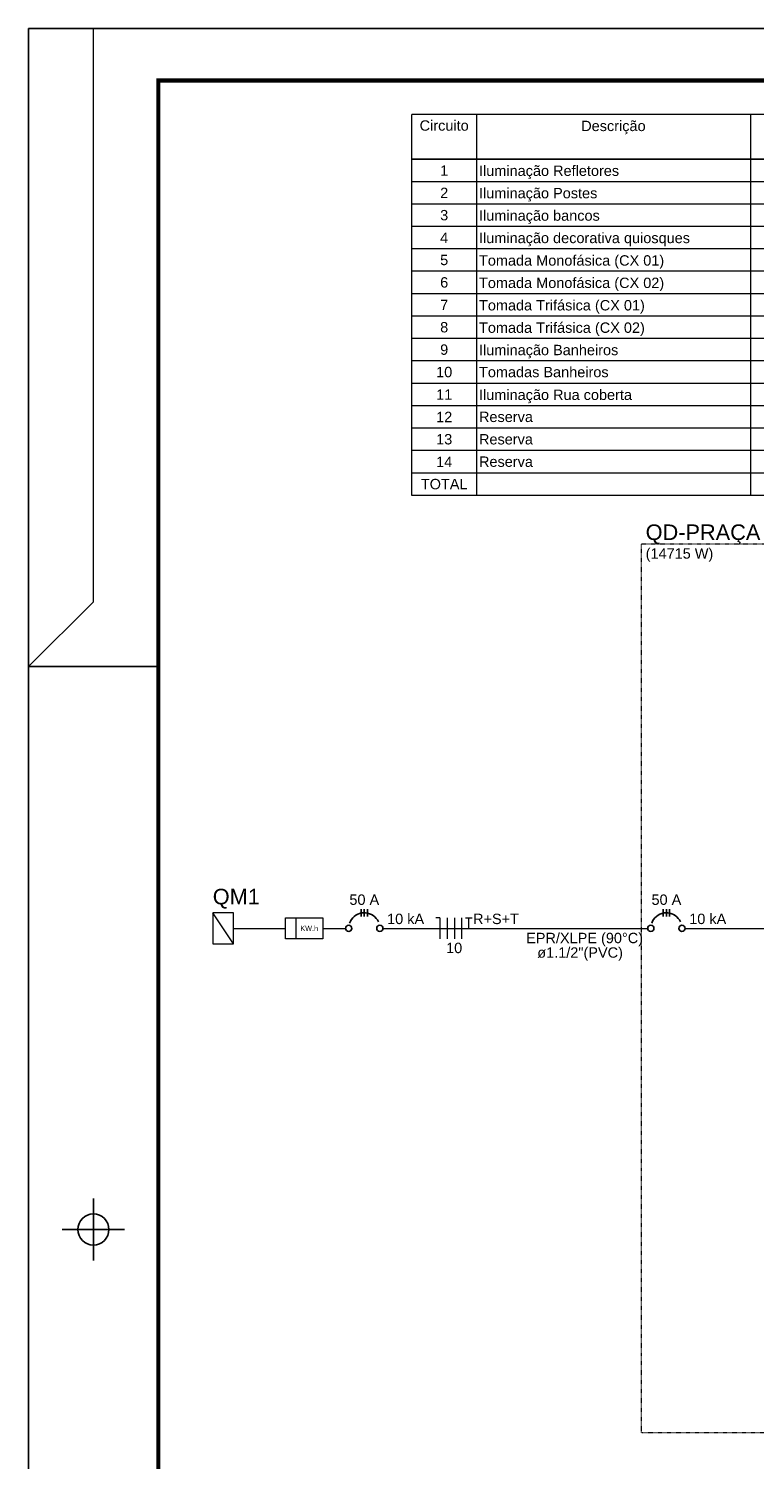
# Paper-space layout '009.DiagramasUnifilares.R00' of a CAD drawing. Header units: millimetres. Extents: x -8768 to 2147, y 15 to 4218.
# Tile 2 of 8: x 1147 to 1287, y 160 to 435. Entities that reach past the tile are written whole.
import ezdxf

# ---------------------------------------------------------------- set-up
doc = ezdxf.new("R2010")
doc.units = ezdxf.units.MM
doc.header["$LTSCALE"] = 0.5
doc.linetypes.add('JIS_02_1.2', pattern=[0.25, 0.125, -0.125])
for name, color, linetype, lineweight in [('DI-Disjuntor', 1, 'Continuous', 25), ('DI-Fios', 7, 'Continuous', 15), ('DI-Linhas do diagrama', 7, 'Continuous', 15), ('DI-Pontilhado', 7, 'JIS_02_1.2', 9), ('DI-Tabelas', 7, 'Continuous', 13), ('DI-Textos do diagrama', 7, 'Continuous', 9), ('DI-Títulos', 7, 'Continuous', 9)]:
    doc.layers.add(name, color=color, linetype=linetype, lineweight=lineweight)
doc.layers.add('EL_Pranchas', color=7, linetype='Continuous')
doc.layers.add('EXP_Pranchas', color=7, linetype='Continuous')
doc.styles.add('Calibri', font='arial.ttf')

# ---------------------------------------------------------------- blocks, each defined once
blk = doc.blocks.new('*U35')
at = {"layer": 'EXP_Pranchas'}
for p, q in [((-1000, 297), (-975, 297)), ((-987.5, 182.5), (-987.5, 194.5)), ((-993.5, 188.5), (-981.5, 188.5))]:
    blk.add_line(p, q, dxfattribs=at)
blk.add_lwpolyline([(0, 0), (-1000, 0), (-1000, 420), (0, 420)], close=True, dxfattribs=at)
at = {"layer": 'EXP_Pranchas', "lineweight": 13}
for points in [[(-987.5, 309.5), (-987.5, 420)], [(-1000, 297), (-987.5, 309.5)]]:
    blk.add_lwpolyline(points, dxfattribs=at)
at = {"layer": 'EXP_Pranchas', "const_width": 0.8}
blk.add_lwpolyline([(-975, 10), (-10, 10), (-10, 410), (-975, 410)], close=True, dxfattribs=at)
at = {"layer": 'EXP_Pranchas'}
blk.add_circle((-987.5, 188.5), 3, dxfattribs=at)

psp = doc.layouts.new('009.DiagramasUnifilares.R00')

# ---------------------------------------------------------------- linework, layer by layer
at = {"layer": 'DI-Disjuntor'}
for p, q in [((1210.95, 265.71), (1210.95, 264.31)), ((1211.55, 265.71), (1211.55, 264.31)), ((1212.15, 265.71), (1212.15, 264.31)), ((1269.21, 265.71), (1269.21, 264.31)), ((1269.81, 265.71), (1269.81, 264.31)), ((1270.41, 265.71), (1270.41, 264.31))]:
    psp.add_line(p, q, dxfattribs=at)
for points in [[(1214.27, 263.28), (1214.08, 263.63), (1213.85, 263.94), (1213.57, 264.23), (1213.27, 264.47), (1212.93, 264.67), (1212.57, 264.83), (1212.2, 264.94), (1211.81, 265), (1211.42, 265.01), (1211.03, 264.97), (1210.65, 264.87), (1210.28, 264.73), (1209.94, 264.54), (1209.62, 264.31), (1209.34, 264.04), (1209.09, 263.73), (1208.89, 263.4), (1208.73, 263.04)], [(1272.53, 263.28), (1272.34, 263.63), (1272.1, 263.94), (1271.83, 264.23), (1271.53, 264.47), (1271.19, 264.67), (1270.83, 264.83), (1270.46, 264.94), (1270.07, 265), (1269.68, 265.01), (1269.29, 264.97), (1268.9, 264.87), (1268.54, 264.73), (1268.19, 264.54), (1267.88, 264.31), (1267.59, 264.04), (1267.35, 263.73), (1267.15, 263.4), (1266.99, 263.04)]]:
    psp.add_lwpolyline(points, dxfattribs=at)
for centre in [(1208.55, 262.01), (1214.55, 262.01), (1266.81, 262.01), (1272.81, 262.01)]:
    psp.add_circle(centre, 0.6, dxfattribs=at)
at = {"layer": 'DI-Fios'}
for p, q in [((1226.12, 264.01), (1225.32, 264.01)), ((1226.12, 264.01), (1226.12, 260.01)), ((1227.52, 264.01), (1227.52, 260.01)), ((1228.92, 264.01), (1228.92, 260.01)), ((1230.32, 264.01), (1230.32, 260.01)), ((1231.08, 264.01), (1232.36, 264.01)), ((1231.72, 262.01), (1231.72, 264.01))]:
    psp.add_line(p, q, dxfattribs=at)
at = {"layer": 'DI-Linhas do diagrama'}
for p, q in [((1186.33, 259.01), (1182.33, 265.01)), ((1198.35, 264.01), (1198.35, 260.01)), ((1186.33, 262.01), (1196.35, 262.01)), ((1203.55, 262.01), (1207.95, 262.01)), ((1215.15, 262.01), (1254.51, 262.01)), ((1226.12, 262.01), (1231.72, 262.01)), ((1231.72, 262.01), (1253.28, 262.01)), ((1253.28, 262.01), (1266.21, 262.01)), ((1273.41, 262.01), (1285.77, 262.01)), ((1285.77, 262.01), (1290.77, 262.01))]:
    psp.add_line(p, q, dxfattribs=at)
for points in [[(1182.33, 259.01), (1186.33, 259.01), (1186.33, 265.01), (1182.33, 265.01), (1182.33, 259.01)], [(1196.35, 264.01), (1203.55, 264.01), (1203.55, 260.01), (1196.35, 260.01), (1196.35, 264.01)]]:
    psp.add_lwpolyline(points, dxfattribs=at)
at = {"layer": 'DI-Pontilhado'}
psp.add_lwpolyline([(1265.01, 336.14), (1372.19, 336.14), (1372.19, 164.74), (1265.01, 164.74), (1265.01, 336.14)], dxfattribs=at)
at = {"layer": 'DI-Tabelas'}
for p, q in [((1451.47, 418.91), (1220.75, 418.91)), ((1220.75, 414.59), (1220.75, 418.91)), ((1233.17, 418.91), (1233.17, 414.59)), ((1286, 418.91), (1286, 414.59)), ((1220.75, 410.27), (1220.75, 414.59)), ((1233.17, 414.59), (1233.17, 410.27)), ((1286, 414.59), (1286, 410.27)), ((1233.17, 410.27), (1220.75, 410.27)), ((1220.75, 405.95), (1220.75, 410.27)), ((1220.75, 410.27), (1233.17, 410.27)), ((1286, 410.27), (1233.17, 410.27)), ((1233.17, 410.27), (1233.17, 405.95)), ((1233.17, 410.27), (1286, 410.27)), ((1300.35, 410.27), (1286, 410.27)), ((1286, 410.27), (1286, 405.95)), ((1286, 410.27), (1300.35, 410.27)), ((1233.17, 405.95), (1220.75, 405.95)), ((1220.75, 401.63), (1220.75, 405.95)), ((1286, 405.95), (1233.17, 405.95)), ((1233.17, 405.95), (1233.17, 401.63)), ((1300.35, 405.95), (1286, 405.95)), ((1286, 405.95), (1286, 401.63)), ((1233.17, 401.63), (1220.75, 401.63)), ((1220.75, 397.31), (1220.75, 401.63)), ((1286, 401.63), (1233.17, 401.63)), ((1233.17, 401.63), (1233.17, 397.31)), ((1300.35, 401.63), (1286, 401.63)), ((1286, 401.63), (1286, 397.31)), ((1233.17, 397.31), (1220.75, 397.31)), ((1220.75, 392.99), (1220.75, 397.31)), ((1286, 397.31), (1233.17, 397.31)), ((1233.17, 397.31), (1233.17, 392.99)), ((1300.35, 397.31), (1286, 397.31)), ((1286, 397.31), (1286, 392.99)), ((1233.17, 392.99), (1220.75, 392.99)), ((1220.75, 388.67), (1220.75, 392.99)), ((1286, 392.99), (1233.17, 392.99)), ((1233.17, 392.99), (1233.17, 388.67)), ((1300.35, 392.99), (1286, 392.99)), ((1286, 392.99), (1286, 388.67)), ((1233.17, 388.67), (1220.75, 388.67)), ((1220.75, 384.35), (1220.75, 388.67)), ((1286, 388.67), (1233.17, 388.67)), ((1233.17, 388.67), (1233.17, 384.35)), ((1300.35, 388.67), (1286, 388.67)), ((1286, 388.67), (1286, 384.35)), ((1233.17, 384.35), (1220.75, 384.35)), ((1220.75, 380.03), (1220.75, 384.35)), ((1286, 384.35), (1233.17, 384.35)), ((1233.17, 384.35), (1233.17, 380.03)), ((1300.35, 384.35), (1286, 384.35)), ((1286, 384.35), (1286, 380.03)), ((1233.17, 380.03), (1220.75, 380.03)), ((1220.75, 375.71), (1220.75, 380.03)), ((1286, 380.03), (1233.17, 380.03)), ((1233.17, 380.03), (1233.17, 375.71)), ((1300.35, 380.03), (1286, 380.03)), ((1286, 380.03), (1286, 375.71)), ((1233.17, 375.71), (1220.75, 375.71)), ((1220.75, 371.39), (1220.75, 375.71)), ((1286, 375.71), (1233.17, 375.71)), ((1233.17, 375.71), (1233.17, 371.39)), ((1300.35, 375.71), (1286, 375.71)), ((1286, 375.71), (1286, 371.39)), ((1233.17, 371.39), (1220.75, 371.39)), ((1220.75, 367.07), (1220.75, 371.39)), ((1286, 371.39), (1233.17, 371.39)), ((1233.17, 371.39), (1233.17, 367.07)), ((1300.35, 371.39), (1286, 371.39)), ((1286, 371.39), (1286, 367.07)), ((1233.17, 367.07), (1220.75, 367.07)), ((1220.75, 362.75), (1220.75, 367.07)), ((1286, 367.07), (1233.17, 367.07)), ((1233.17, 367.07), (1233.17, 362.75)), ((1300.35, 367.07), (1286, 367.07)), ((1286, 367.07), (1286, 362.75)), ((1233.17, 362.75), (1220.75, 362.75)), ((1220.75, 358.43), (1220.75, 362.75)), ((1286, 362.75), (1233.17, 362.75)), ((1233.17, 362.75), (1233.17, 358.43)), ((1300.35, 362.75), (1286, 362.75)), ((1286, 362.75), (1286, 358.43)), ((1233.17, 358.43), (1220.75, 358.43)), ((1220.75, 354.11), (1220.75, 358.43)), ((1286, 358.43), (1233.17, 358.43)), ((1233.17, 358.43), (1233.17, 354.11)), ((1300.35, 358.43), (1286, 358.43)), ((1286, 358.43), (1286, 354.11)), ((1233.17, 354.11), (1220.75, 354.11)), ((1220.75, 349.79), (1220.75, 354.11)), ((1286, 354.11), (1233.17, 354.11)), ((1233.17, 354.11), (1233.17, 349.79)), ((1300.35, 354.11), (1286, 354.11)), ((1286, 354.11), (1286, 349.79)), ((1233.17, 349.79), (1220.75, 349.79)), ((1220.75, 345.47), (1220.75, 349.79)), ((1286, 349.79), (1233.17, 349.79)), ((1233.17, 349.79), (1233.17, 345.47)), ((1300.35, 349.79), (1286, 349.79)), ((1286, 349.79), (1286, 345.47)), ((1233.17, 345.47), (1220.75, 345.47)), ((1286, 345.47), (1233.17, 345.47)), ((1300.35, 345.47), (1286, 345.47))]:
    psp.add_line(p, q, dxfattribs=at)

# ---------------------------------------------------------------- block references
at = {"layer": 'EL_Pranchas'}
psp.add_blockref('*U35', (2146.82, 15.46), dxfattribs=at)

# ---------------------------------------------------------------- texts
at = {"layer": 'DI-Tabelas', "char_height": 2, "line_spacing_factor": 0.6, "style": 'Calibri'}
for s, insert, width, attachment_point in [('Circuito', (1226.96, 415.75), 19.8648, 8), ('Descrição', (1259.59, 415.09), 24.7962, 8), ('1', (1226.96, 407.11), 3.1925, 8), ('Iluminação Refletores', (1233.67, 406.45), 55.8873, 7), ('2', (1226.96, 402.79), 3.1925, 8), ('Iluminação Postes', (1233.67, 402.13), 46.3474, 7), ('3', (1226.96, 398.47), 3.1925, 8), ('Iluminação bancos', (1233.67, 397.81), 47.692, 7), ('4', (1226.96, 394.15), 3.1925, 8), ('Iluminação decorativa quiosques', (1233.67, 393.49), 84.1803, 7), ('5', (1226.96, 389.83), 3.1925, 8), ('Tomada Monofásica (CX 01)', (1233.67, 389.17), 71.7822, 7), ('6', (1226.96, 385.51), 3.1925, 8), ('Tomada Monofásica (CX 02)', (1233.67, 384.85), 71.7822, 7), ('7', (1226.96, 381.19), 3.1925, 8), ('Tomada Trifásica (CX 01)', (1233.67, 380.53), 63.1474, 7), ('8', (1226.96, 376.87), 3.1925, 8), ('Tomada Trifásica (CX 02)', (1233.67, 376.21), 63.1474, 7), ('9', (1226.96, 372.55), 3.1925, 8), ('Iluminação Banheiros', (1233.67, 371.89), 55.2338, 7), ('10', (1226.96, 368.23), 6.385, 8), ('Tomadas Banheiros', (1233.67, 368.23), 50.3099, 7), ('11', (1226.96, 363.91), 6.385, 8), ('Iluminação Rua coberta', (1233.67, 363.25), 60.5371, 7), ('12', (1226.96, 359.59), 6.385, 8), ('Reserva', (1233.67, 359.59), 20.2216, 7), ('13', (1226.96, 355.27), 6.385, 8), ('Reserva', (1233.67, 355.27), 20.2216, 7), ('14', (1226.96, 350.95), 6.385, 8), ('Reserva', (1233.67, 350.95), 20.2216, 7), ('TOTAL', (1226.96, 346.63), 16.6122, 8)]:
    psp.add_mtext(s, dxfattribs=dict(at, insert=insert, width=width, attachment_point=attachment_point))
at = {"layer": 'DI-Textos do diagrama', "attachment_point": 7, "line_spacing_factor": 0.6, "style": 'Calibri'}
for s, insert, char_height, width in [('(14715 W)', (1265.81, 332.68), 2, 26.8169), ('50 A', (1208.68, 266.51), 2, 11.4554), ('50 A', (1266.94, 266.51), 2, 11.4554), ('10 kA', (1215.95, 262.81), 2, 14.3211), ('R+S+T', (1232.52, 262.81), 2, 15.6695), ('10 kA', (1274.21, 262.81), 2, 14.3211), ('KW.h', (1199.22, 261.51), 1, 6.8939), ('10', (1227.33, 257.21), 2, 6.385), ('EPR/XLPE (90%%dC)', (1242.76, 258.55), 2, 42.0958), ('ø1.1/2"(PVC)', (1244.91, 255.75), 2, 33.4836)]:
    psp.add_mtext(s, dxfattribs=dict(at, insert=insert, char_height=char_height, width=width))
at = {"layer": 'DI-Títulos', "char_height": 3, "attachment_point": 7, "line_spacing_factor": 0.6, "style": 'Calibri'}
for s, insert, width in [('QD-PRAÇA', (1265.81, 335.95), 41.0704), ('QM1', (1182.33, 265.81), 19.2338)]:
    psp.add_mtext(s, dxfattribs=dict(at, insert=insert, width=width))

doc.saveas('drawing.dxf')
